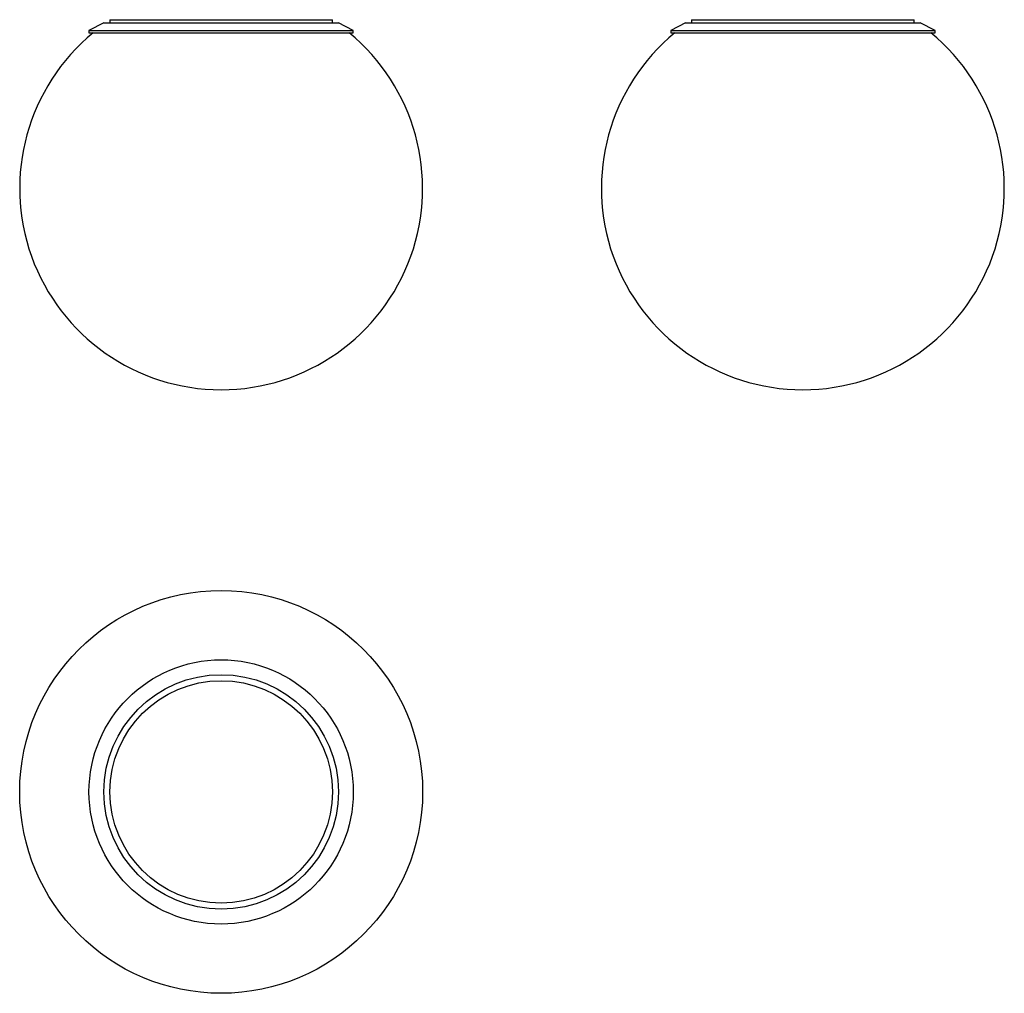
# Model space of a CAD drawing. Header units: millimetres. Extents: x 52 to 663, y -332 to 272.
import ezdxf

# ---------------------------------------------------------------- set-up
doc = ezdxf.new("R2010")
doc.units = ezdxf.units.MM
doc.header["$MEASUREMENT"] = 0

msp = doc.modelspace()

# ---------------------------------------------------------------- linework, layer by layer
at = {"color": 255, "linetype": 'Continuous'}
for p, q in [((104.1, 269.92), (94.85, 265.2)), ((104.1, 269.92), (249.6, 269.92)), ((107.85, 271.92), (245.85, 271.92)), ((107.85, 271.92), (107.85, 269.92)), ((245.85, 269.92), (245.85, 271.92)), ((258.85, 265.2), (249.6, 269.92)), ((465.03, 269.92), (455.78, 265.2)), ((465.03, 269.92), (610.53, 269.92)), ((468.78, 271.92), (606.78, 271.92)), ((468.78, 271.92), (468.78, 269.92)), ((606.78, 269.92), (606.78, 271.92)), ((619.78, 265.2), (610.53, 269.92)), ((94.85, 265.2), (94.85, 263.8)), ((94.85, 265.2), (258.85, 265.2)), ((94.85, 263.8), (258.85, 263.8)), ((258.85, 263.8), (258.85, 265.2)), ((455.78, 265.2), (619.78, 265.2)), ((455.78, 265.2), (455.78, 263.8)), ((455.78, 263.8), (619.78, 263.8)), ((619.78, 263.8), (619.78, 265.2))]:
    msp.add_line(p, q, dxfattribs=at)
for radius in [125, 82, 72.75, 69]:
    msp.add_circle((176.85, -207.34), radius, dxfattribs=at)
for centre in [(176.85, 167.25), (537.78, 167.25)]:
    msp.add_arc(centre, 125, 129.42396, 50.57604, dxfattribs=at)

doc.saveas('drawing.dxf')
